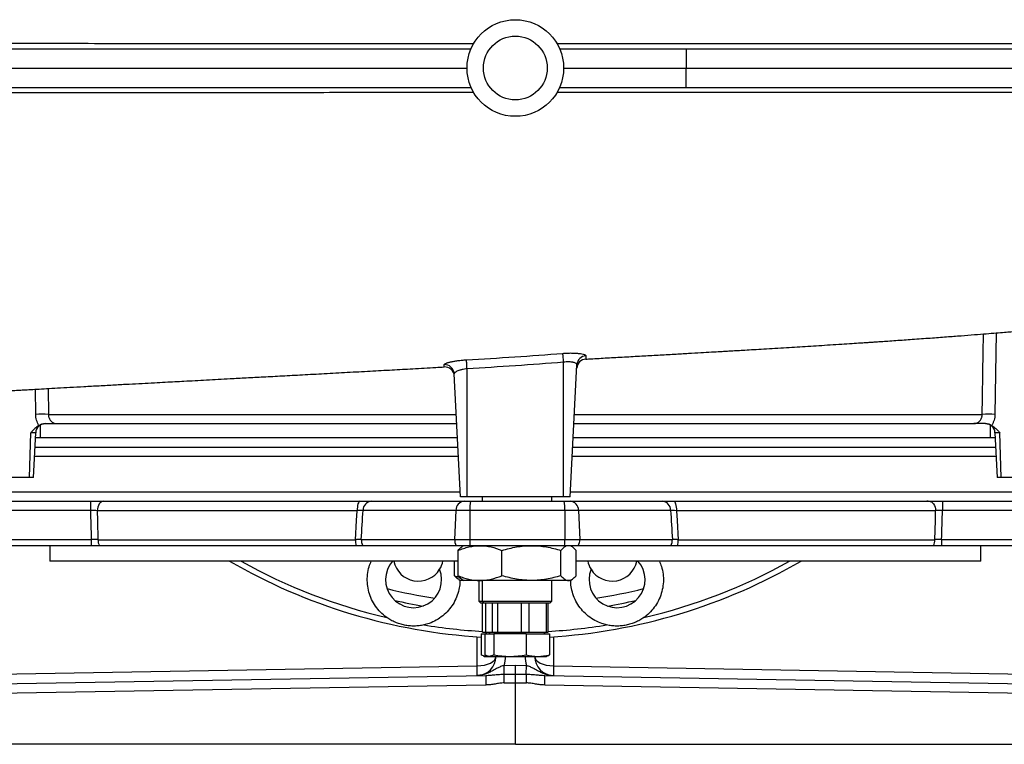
# Model space of a CAD drawing. Header units: millimetres. Extents: x 5725 to 11646, y 2229 to 15574.
# Tile 3 of 13: x 7813 to 10362, y 2229 to 4104. Entities that reach past the tile are written whole.
import ezdxf

# ---------------------------------------------------------------- set-up
doc = ezdxf.new("R2010")
doc.units = ezdxf.units.MM
doc.header["$LTSCALE"] = 5

msp = doc.modelspace()

# ---------------------------------------------------------------- linework, layer by layer
at = {"color": 7, "linetype": 'Continuous', "lineweight": 25}
for p, q in [((6650.2, 4028.5), (8981.6, 4028.5)), ((9210.7, 4028.5), (9538.2, 4028.5)), ((9538.2, 4028.5), (9538.4, 3978.5)), ((9538.2, 4028.5), (10984.7, 4028.5)), ((6649.6, 3978.5), (8971.2, 3978.5)), ((9221.2, 3978.5), (9538.4, 3978.5)), ((9538.2, 3928.5), (9538.4, 3978.5)), ((9538.4, 3978.5), (10985.4, 3978.5)), ((6650.2, 3928.5), (8981.6, 3928.5)), ((9210.7, 3928.5), (9538.2, 3928.5)), ((9538.2, 3928.5), (10984.7, 3928.5)), ((9221.2, 2868.5), (9221.2, 3217.2)), ((8954.5, 2868.5), (8937.8, 3187.5)), ((8971.2, 2868.5), (8971.2, 3200.3)), ((9237.8, 2868.5), (9255.7, 3210.6)), ((7838.5, 2918.5), (7841.6, 3034.8)), ((7848.2, 2918.5), (7854.3, 3034.8)), ((7866.2, 3054.9), (7866.2, 3022.5)), ((7908.8, 3058.5), (8944.6, 3058.5)), ((9247.7, 3058.5), (10283.5, 3058.5)), ((10326.2, 3022.5), (10326.2, 3054.9)), ((10338.1, 3034.8), (10344.2, 2918.5)), ((10353.8, 2918.5), (10350.7, 3034.8)), ((7853.6, 3022.5), (8946.5, 3022.5)), ((9245.8, 3022.5), (10338.7, 3022.5)), ((7852.3, 2997.5), (8947.8, 2997.5)), ((9244.5, 2997.5), (10340, 2997.5)), ((7838.5, 2918.5), (7771.9, 2918.5)), ((7848.2, 2918.5), (7838.5, 2918.5)), ((10353.8, 2918.5), (10344.2, 2918.5)), ((10420.4, 2918.5), (10353.8, 2918.5)), ((7516.8, 2857.5), (7995.8, 2857.5)), ((8031, 2857.5), (8693.4, 2857.5)), ((8723.4, 2857.5), (8964, 2857.5)), ((8971.2, 2868.5), (8954.5, 2868.5)), ((8964, 2857.5), (8979.9, 2857.5)), ((9221.2, 2868.5), (8971.2, 2868.5)), ((8979.9, 2857.5), (9222.3, 2857.5)), ((9010.7, 2868.5), (9010.7, 2857.5)), ((9190.7, 2857.5), (9190.7, 2868.5)), ((9237.8, 2868.5), (9221.2, 2868.5)), ((9222.3, 2857.5), (9238.2, 2857.5)), ((9238.2, 2857.5), (9476.6, 2857.5)), ((9506.6, 2857.5), (10167, 2857.5)), ((10165.2, 2857.5), (10161.4, 2857.5)), ((10202, 2857.5), (10681.1, 2857.5)), ((7995.9, 2833.8), (7516.8, 2833.8)), ((8686.7, 2833), (8013.5, 2833)), ((8942.4, 2833.8), (8701.8, 2833.8)), ((8942.4, 2833.8), (8939, 2758.8)), ((8978.4, 2833.8), (8942.4, 2833.8)), ((8978.4, 2833.8), (8978.1, 2758.8)), ((9224, 2833.8), (8978.4, 2833.8)), ((9224, 2833.8), (9224.2, 2758.8)), ((9259.8, 2833.8), (9224, 2833.8)), ((9259.8, 2833.8), (9263.2, 2758.8)), ((9498.3, 2833.8), (9259.8, 2833.8)), ((10184.5, 2833), (9513.3, 2833)), ((10681.2, 2833.8), (10202.1, 2833.8)), ((7516.8, 2758.8), (7998, 2758.8)), ((8015.6, 2758), (8682.3, 2758)), ((8697.4, 2758.8), (8939, 2758.8)), ((8939, 2758.8), (8978.1, 2758.8)), ((8978.1, 2758.8), (9224.2, 2758.8)), ((9224.2, 2758.8), (9263.2, 2758.8)), ((9263.2, 2758.8), (9502.7, 2758.8)), ((9517.7, 2758), (10182.5, 2758)), ((10200, 2758.8), (10681.2, 2758.8)), ((7998, 2742.5), (7516.8, 2742.5)), ((7891.2, 2742.5), (7891.2, 2702.5)), ((8683.7, 2742.5), (8019.1, 2742.5)), ((8943.3, 2742.5), (8701.7, 2742.5)), ((8978.4, 2742.5), (8943.3, 2742.5)), ((8947.8, 2664.8), (8947.8, 2730.3)), ((8963.2, 2742.5), (8958.7, 2740)), ((9223.9, 2742.5), (8978.4, 2742.5)), ((9061.5, 2664.8), (9061.5, 2730.3)), ((9214.3, 2664.8), (9214.3, 2730.3)), ((9258.9, 2742.5), (9223.9, 2742.5)), ((9242.6, 2740), (9238.2, 2742.5)), ((9253.5, 2664.8), (9253.5, 2730.3)), ((9498.4, 2742.5), (9258.9, 2742.5)), ((10179, 2742.5), (9516.3, 2742.5)), ((10681.2, 2742.5), (10200, 2742.5)), ((10301.2, 2702.5), (10301.2, 2742.5)), ((8947.8, 2702.5), (7891.2, 2702.5)), ((8938.8, 2664.8), (8938.8, 2702.5)), ((9701.4, 2702.5), (9253.5, 2702.5)), ((10301.2, 2702.5), (9701.4, 2702.5)), ((8938.8, 2664.8), (8953, 2660)), ((8949.6, 2655.2), (8954.1, 2652.5)), ((8963.2, 2652.5), (8954.1, 2652.5)), ((8958.6, 2655.2), (8963.2, 2652.5)), ((9004.7, 2652.5), (8963.2, 2652.5)), ((9001.6, 2652.5), (9001.6, 2598.5)), ((9137.9, 2652.5), (9004.7, 2652.5)), ((9010.7, 2652.5), (9010.7, 2598.5)), ((9233.9, 2652.5), (9137.9, 2652.5)), ((9190.7, 2598.5), (9190.7, 2652.5)), ((9238.2, 2652.5), (9233.9, 2652.5)), ((9238.2, 2652.5), (9242.8, 2655.2)), ((9001.6, 2598.5), (9006.6, 2593.5)), ((9001.6, 2598.5), (9010.7, 2598.5)), ((9015.7, 2593.5), (9006.6, 2593.5)), ((9010.7, 2598.5), (9015.7, 2593.5)), ((9010.7, 2598.5), (9190.7, 2598.5)), ((9011.1, 2518.5), (9011.1, 2593.5)), ((9185.7, 2593.5), (9015.7, 2593.5)), ((9020.1, 2518.5), (9020.1, 2593.5)), ((9036.4, 2593.5), (9036.4, 2518.5)), ((9051.2, 2518.5), (9051.2, 2593.5)), ((9111.6, 2593.5), (9111.6, 2518.5)), ((9131.8, 2518.5), (9131.8, 2593.5)), ((9175.9, 2593.5), (9175.9, 2518.5)), ((9181.2, 2518.5), (9181.2, 2593.5)), ((9185.7, 2593.5), (9190.7, 2598.5)), ((9007.7, 2514.5), (9007.7, 2460.3)), ((9007.7, 2514.5), (9016.8, 2514.5)), ((9011.1, 2518.5), (9020.1, 2518.5)), ((9016.8, 2514.5), (9016.8, 2460.3)), ((9016.8, 2514.5), (9040.2, 2514.5)), ((9021.2, 2518.5), (9018.9, 2514.5)), ((9020.1, 2518.5), (9036.4, 2518.5)), ((9030.2, 2518.5), (9027.9, 2514.5)), ((9036.4, 2518.5), (9051.2, 2518.5)), ((9040.2, 2514.5), (9040.2, 2460.3)), ((9124.1, 2514.5), (9040.2, 2514.5)), ((9051.2, 2518.5), (9111.6, 2518.5)), ((9111.6, 2518.5), (9131.8, 2518.5)), ((9124.1, 2514.5), (9124.1, 2460.3)), ((9124.1, 2514.5), (9184.6, 2514.5)), ((9131.8, 2518.5), (9175.9, 2518.5)), ((9173.5, 2514.5), (9171.2, 2518.5)), ((9175.9, 2518.5), (9181.2, 2518.5)), ((9184.6, 2514.5), (9184.6, 2460.3)), ((9013.7, 2457.1), (9016.6, 2456)), ((9016.6, 2456), (9019.4, 2456)), ((9022.7, 2456.7), (9019.4, 2456)), ((9019.4, 2456), (9025.7, 2456)), ((9022.8, 2457.1), (9025.7, 2456)), ((9025.7, 2456), (9028.5, 2456)), ((9028.5, 2456), (9082.2, 2456)), ((9082.2, 2456), (9154.4, 2456)), ((9154.4, 2456), (9175.7, 2456)), ((9175.7, 2456), (9178.6, 2457.1)), ((7453.1, 2404.5), (8997, 2431.5)), ((9067.3, 2432.7), (9096.2, 2433.2)), ((9067.7, 2410), (9067.3, 2432.7)), ((9096.2, 2433.2), (9125, 2432.7)), ((9096.2, 2410.4), (9096.2, 2433.2)), ((9124.6, 2410), (9125, 2432.7)), ((9195.3, 2431.5), (10739.2, 2404.5)), ((7445.3, 2379.4), (9019.8, 2406.9)), ((9172.5, 2406.9), (10747, 2379.4)), ((9019.8, 2381.9), (7445.3, 2354.4)), ((9096.2, 2228.5), (9096.2, 2387.5)), ((10747, 2354.4), (9172.5, 2381.9)), ((9096.2, 2228.5), (7445.3, 2228.5)), ((9096.2, 2228.5), (10747, 2228.5))]:
    msp.add_line(p, q, dxfattribs=at)
at = {"color": 8, "linetype": 'Continuous', "lineweight": 25}
for p, q in [((10341.2, 3293.1), (10338, 3082.2)), ((7854.4, 3082.2), (7853.4, 3147.3)), ((7886.2, 3149.2), (7887.3, 3082.2)), ((7887.3, 3082.2), (8943.4, 3082.2)), ((9249, 3082.2), (10305, 3082.2)), ((7854.3, 3034.8), (7841.6, 3034.8)), ((10350.7, 3034.8), (10338.1, 3034.8)), ((7853.6, 3022.1), (8946.5, 3022.1)), ((9245.8, 3022.1), (9731.6, 3022.1)), ((9731.6, 3022.1), (10338.7, 3022.1)), ((8949.1, 2973), (7851, 2973)), ((10341.3, 2973), (9243.3, 2973)), ((7770, 2882.1), (8953.8, 2882.1)), ((9238.5, 2882.1), (9825.4, 2882.1)), ((9825.4, 2882.1), (10422.3, 2882.1)), ((8997, 2431.5), (8997, 2506.9)), ((9195.3, 2506.9), (9195.3, 2431.5))]:
    msp.add_line(p, q, dxfattribs=at)
at = {"color": 7, "linetype": 'Continuous', "lineweight": 25, "flags": 128}
for points in [[(9221.2, 3217.2), (9220.8, 3221.2), (9220.5, 3225.1), (9220.2, 3228.7), (9220, 3232), (9219.7, 3234.9), (9219.5, 3237.2), (9219.3, 3239), (9219.2, 3240.2)], [(8971.2, 3200.3), (8970.9, 3204.3), (8970.7, 3208.3), (8970.5, 3211.9), (8970.3, 3215.3), (8970.1, 3218.1), (8970, 3220.5), (8969.9, 3222.3), (8969.8, 3223.4)], [(7995.8, 2857.5), (7995.8, 2857.1), (7995.9, 2855.8), (7995.9, 2853.6), (7995.9, 2850.7), (7995.9, 2847.1), (7995.9, 2843), (7995.9, 2838.5), (7995.9, 2833.8)], [(8031, 2857.5), (8027.6, 2857.1), (8024.3, 2855.7), (8021.3, 2853.4), (8018.7, 2850.4), (8016.5, 2846.7), (8014.9, 2842.4), (8013.9, 2837.8), (8013.5, 2833)], [(8693.4, 2857.5), (8692.1, 2857.1), (8690.9, 2855.7), (8689.7, 2853.4), (8688.7, 2850.4), (8687.9, 2846.7), (8687.3, 2842.4), (8686.9, 2837.8), (8686.7, 2833)], [(9506.6, 2857.5), (9507.9, 2857.1), (9509.1, 2855.7), (9510.3, 2853.4), (9511.3, 2850.4), (9512.1, 2846.7), (9512.7, 2842.4), (9513.1, 2837.8), (9513.3, 2833)], [(10167, 2857.5), (10170.4, 2857.1), (10173.6, 2855.7), (10176.6, 2853.4), (10179.3, 2850.4), (10181.5, 2846.7), (10183.1, 2842.4), (10184.2, 2837.8), (10184.5, 2833)], [(10202, 2857.5), (10202.1, 2857.1), (10202.1, 2855.8), (10202.1, 2853.6), (10202.1, 2850.7), (10202.1, 2847.1), (10202.1, 2843), (10202.1, 2838.5), (10202.1, 2833.8)], [(8013.5, 2833), (8014.2, 2807.6), (8015.6, 2758)], [(8682.3, 2758), (8685.3, 2807.9), (8686.7, 2833)], [(9513.3, 2833), (9514.8, 2807.6), (9517.7, 2758)], [(10182.5, 2758), (10183.9, 2807.9), (10184.5, 2833)], [(7998, 2758.8), (7998, 2756.7), (7998, 2754.5), (7998, 2752.4), (7998, 2750.3), (7998, 2748.2), (7998, 2746.2), (7998, 2744.3), (7998, 2742.5)], [(10200, 2758.8), (10200, 2756.7), (10200, 2754.5), (10200, 2752.4), (10200, 2750.3), (10200, 2748.2), (10200, 2746.2), (10200, 2744.3), (10200, 2742.5)], [(9067.7, 2387.3), (9067.6, 2390.8), (9067.6, 2394.3), (9067.6, 2397.6), (9067.6, 2400.8), (9067.6, 2403.6), (9067.6, 2406.1), (9067.7, 2408.3), (9067.7, 2410)], [(9124.7, 2387.3), (9124.7, 2390.8), (9124.7, 2394.3), (9124.7, 2397.6), (9124.7, 2400.8), (9124.7, 2403.6), (9124.7, 2406.1), (9124.7, 2408.3), (9124.6, 2410)]]:
    msp.add_lwpolyline(points, dxfattribs=at)
at = {"color": 7, "linetype": 'Continuous', "lineweight": 25}
for radius in [125, 82.5]:
    msp.add_circle((9096.2, 3978.5), radius, dxfattribs=at)
for centre, radius, start, end in [((9280.2, 3200.3), 25, 92.9872, 176.9994), ((9280.5, 3209.2), 24.8, 93.882, 176.7226), ((8913, 3186.1), 24.9, 3.2268, 93.2018), ((8913.2, 3179.9), 25, 3.0159, 93.1869), ((7870.8, 2799.6), 283.1, 86.6662, 93.3338), ((10321.5, 2799.6), 283.1, 86.6662, 93.3338), ((7879.2, 3033.5), 25, 90, 177), ((10313.1, 3033.5), 25, 3, 90), ((8725.1, 2834.3), 23.3, 94.175, 181.1432), ((8965.7, 2834.3), 23.3, 94.175, 181.1432), ((9075.5, 2839.5), 97.3, 169.3396, 183.3559), ((9134.3, 2839.5), 89.9, 356.3698, 11.5545), ((9236.5, 2834.3), 23.3, 358.9355, 85.9165), ((9475, 2834.3), 23.3, 358.9355, 85.9165), ((8048.3, 2757.3), 32.8, 178.7426, 206.6952), ((8761.3, 2757), 79, 179.3131, 190.5674), ((8725.1, 2757.4), 27.8, 177.0755, 212.4271), ((8966.8, 2757.4), 27.8, 177.0755, 212.4271), ((9326.2, 2757.1), 348.1, 179.7141, 182.3992), ((8903.4, 2757.1), 320.8, 357.3968, 0.3101), ((9235.5, 2757.4), 27.7, 327.486, 2.9272), ((9475.1, 2757.4), 27.7, 327.486, 2.9272), ((9440.1, 2757), 77.6, 349.2382, 0.6982), ((10149.9, 2757.3), 32.6, 333.174, 1.2578), ((9096.2, 3978.5), 1475, 239.8924, 266.5624), ((8832.8, 2654.5), 72.5, 138.4787, 21.7629), ((8845, 2715.8), 65, 191.752, 328.0273), ((8845, 2715.8), 65, 328.0273, 348.248), ((9096.2, 3978.5), 1475, 273.4376, 300.1076), ((9347.3, 2715.8), 65, 191.752, 211.9727), ((9359.5, 2654.5), 72.5, 158.2371, 41.5213), ((9347.3, 2715.8), 65, 211.9727, 348.248), ((9096.2, 3978.5), 1412.5, 257.2255, 260.2745), ((9096.2, 3978.5), 1412.5, 279.7255, 282.7745), ((8996.2, 2456.5), 50, 271, 0), ((8996.2, 2456.5), 75, 341.5288, 0), ((9196.2, 2456.5), 75, 180, 198.4712), ((9196.2, 2456.5), 50, 180, 269), ((8638.8, 2419), 358.4, 358.0016, 1.9984), ((9553.5, 2419), 358.4, 178.0016, 181.9984), ((9378, 2394.4), 358.4, 178.0016, 181.9984), ((8814.3, 2394.4), 358.4, 358.0016, 1.9984)]:
    msp.add_arc(centre, radius, start, end, dxfattribs=at)
at = {"color": 8, "linetype": 'Continuous', "lineweight": 25}
for radius, start, end in [(1460.3, 240.9051, 256.8175), (1460.3, 283.1825, 299.0949), (1387.5, 256.1522, 261.3478), (1387.5, 278.6522, 283.8478), (1460.3, 260.6825, 266.6599), (1460.3, 273.3401, 279.3175)]:
    msp.add_arc((9096.2, 3978.5), radius, start, end, dxfattribs=at)
at = {"color": 7, "linetype": 'Continuous', "lineweight": 25}
for centre, major_axis, ratio, start_param, end_param in [((9097.3, 15661.5), (-3.5, 25746.3), 0.049415, 2.092349, 2.095712), ((8729.1, 15661.5), (1167.5, 25746.3), 0.024767, 4.18859, 4.191953), ((9464.3, 15661.5), (-1171, 25746.3), 0.024546, 2.091239, 2.094602), ((9097.3, 15661.5), (-3.5, 25746.3), 0.049415, 4.18746, 4.190823), ((10260.9, 2453.5), (2864.5, 50), 0.008726, 4.282599, 4.293503), ((7931.4, 2453.5), (2864.5, -50), 0.008726, 5.131275, 5.142179), ((10260.4, 2453.5), (2864.5, 50), 0.017452, 4.282598, 4.293517), ((7931.9, 2453.5), (2864.5, -50), 0.017452, 5.131261, 5.14218)]:
    msp.add_ellipse(centre, major_axis=major_axis, ratio=ratio, start_param=start_param, end_param=end_param, dxfattribs=at)
at = {"color": 8, "linetype": 'Continuous', "lineweight": 25}
for centre, start_param, end_param in [((8996.2, 2456.5), 4.729842, 6.265756), ((9196.2, 2456.5), 3.159022, 4.694936)]:
    msp.add_ellipse(centre, major_axis=(50, 0), ratio=0.5, start_param=start_param, end_param=end_param, dxfattribs=at)
for points, knots in [([(5742.4, 4042.5), (5742.2, 4042.5), (5741.3, 4042.5), (5745.7, 4042.5), (5755.2, 4042.5), (5771, 4042.5), (5792.3, 4042.5), (5819.6, 4042.5), (5852.8, 4042.5), (5892.1, 4042.5), (5936.6, 4042.5), (5986, 4042.5), (6040, 4042.5), (6099.6, 4042.5), (6164.6, 4042.5), (6235.2, 4042.5), (6311.3, 4042.5), (6392.7, 4042.5), (6478.1, 4042.4), (6567, 4042.4), (6659, 4042.4), (6755.8, 4042.4), (6857.5, 4042.4), (6964.3, 4042.4), (7075.9, 4042.4), (7192, 4042.4), (7308, 4042.4), (7423.3, 4042.4), (7537.4, 4042.4), (7654.3, 4042.4), (7774.2, 4042.4), (7896.8, 4042.4), (8022, 4042.4), (8149.3, 4042.3), (8264.1, 4042.3), (8365.6, 4042.3), (8453.3, 4042.3), (8541.5, 4042.3), (8630.3, 4042.3), (8719.5, 4042.3), (8809, 4042.3), (8898.8, 4042.3), (8958.7, 4042.3), (8988.6, 4042.3)], [0, 0, 0, 0, 0.007223, 0.033761, 0.06039, 0.087065, 0.114077, 0.141136, 0.168489, 0.195993, 0.223548, 0.250085, 0.276668, 0.30339, 0.330401, 0.357462, 0.384815, 0.41232, 0.439875, 0.466403, 0.492977, 0.519624, 0.546649, 0.57373, 0.601144, 0.628737, 0.656391, 0.681342, 0.706338, 0.731542, 0.756793, 0.782376, 0.808007, 0.833857, 0.859757, 0.877133, 0.894524, 0.911984, 0.929459, 0.947043, 0.964643, 0.982314, 1, 1, 1, 1]), ([(8988.6, 3914.8), (8958.9, 3914.8), (8899.5, 3914.8), (8799.9, 3914.8), (8690, 3914.8), (8570.1, 3914.7), (8460.2, 3914.7), (8360.5, 3914.7), (8259.8, 3914.7), (8148.9, 3914.7), (8027.9, 3914.7), (7908, 3914.7), (7788.6, 3914.7), (7670.1, 3914.7), (7552.6, 3914.7), (7437.1, 3914.7), (7325.1, 3914.7), (7217.2, 3914.7), (7113, 3914.7), (7011.6, 3914.7), (6912.3, 3914.7), (6815.8, 3914.6), (6721.9, 3914.6), (6631.7, 3914.6), (6545.7, 3914.6), (6464, 3914.6), (6386.6, 3914.6), (6312.9, 3914.6), (6242.8, 3914.6), (6176.5, 3914.6), (6114, 3914.6), (6056, 3914.6), (6002, 3914.6), (5952.2, 3914.6), (5906.9, 3914.6), (5866.9, 3914.6), (5831.9, 3914.6), (5802.4, 3914.6), (5778.4, 3914.5), (5760.2, 3914.5), (5748.2, 3914.5), (5742.2, 3914.5), (5742.4, 3914.5), (5742.4, 3914.5)], [0, 0, 0, 0, 0.017557, 0.035113, 0.05873, 0.082356, 0.105973, 0.12385, 0.141727, 0.16618, 0.190633, 0.215257, 0.23988, 0.265038, 0.290197, 0.31554, 0.340883, 0.365339, 0.389794, 0.41442, 0.439046, 0.464204, 0.489362, 0.5147, 0.540038, 0.564814, 0.58959, 0.614516, 0.639441, 0.664837, 0.690232, 0.715789, 0.741347, 0.767867, 0.794387, 0.82109, 0.847794, 0.875077, 0.902361, 0.929845, 0.957329, 0.983861, 1, 1, 1, 1]), ([(10305, 3082.2), (10305.3, 3098.9), (10306.4, 3168.2), (10307.5, 3237.6), (10308.3, 3290.4)], [0, 0, 0, 0, 0.239576, 1, 1, 1, 1]), ([(9278.8, 3234), (9278.8, 3231.8), (9278.6, 3227.6), (9278.7, 3225.2), (9278.8, 3225.6), (9278.8, 3225.7)], [0, 0, 0, 0, 0.431152, 0.842995, 1, 1, 1, 1]), ([(8911.8, 3204.9), (8911.8, 3204.9), (8911.9, 3204.3), (8911.8, 3205.9), (8911.7, 3209.3), (8911.6, 3210.9)], [0, 0, 0, 0, 0.003035, 0.500528, 1, 1, 1, 1])]:
    msp.add_open_spline(points, degree=3, knots=knots, dxfattribs=at)
at = {"color": 7, "linetype": 'Continuous', "lineweight": 25}
for points, knots in [([(9203.7, 4042.3), (9220.7, 4042.3), (9237.7, 4042.3), (9271.8, 4042.3), (9288.8, 4042.3), (9339.8, 4042.3), (9373.6, 4042.3), (9440.8, 4042.3), (9474.2, 4042.3), (9524, 4042.3), (9540.5, 4042.3), (9573.5, 4042.3), (9590, 4042.3), (9671.9, 4042.2), (9736.7, 4042.2), (9864.5, 4042.2), (9927.6, 4042.2), (10052.1, 4042.2), (10113.5, 4042.2), (10189.2, 4042.2), (10204.3, 4042.2), (10234.4, 4042.2), (10249.4, 4042.2), (10294, 4042.2), (10323.3, 4042.2), (10410, 4042.2), (10466.1, 4042.2), (10575.2, 4042.2), (10628.1, 4042.2), (10730.6, 4042.2), (10780.3, 4042.1), (10852.3, 4042.1), (10875.9, 4042.1), (10910.7, 4042.1), (10922.2, 4042.1), (10945, 4042.1), (10956.3, 4042.1), (10978.6, 4042.1), (10989.6, 4042.1), (11011.3, 4042.1), (11021.9, 4042.1), (11053.4, 4042.1), (11073.8, 4042.1), (11132.7, 4042.1), (11169.4, 4042.1), (11237.5, 4042.1), (11269, 4042.1), (11312.2, 4042.1), (11325.9, 4042.1), (11345.5, 4042.1), (11351.9, 4042.1), (11364.2, 4042.1), (11370.2, 4042.1), (11399.2, 4042), (11419.4, 4042), (11445.1, 4042), (11452.9, 4042), (11463.5, 4042), (11466.9, 4042), (11471.6, 4042), (11473.1, 4042), (11476.1, 4042), (11477.5, 4042), (11478.9, 4042)], [0, 0, 0, 0, 0.015625, 0.015625, 0.03125, 0.03125, 0.0625, 0.0625, 0.09375, 0.09375, 0.109375, 0.109375, 0.125, 0.125, 0.1875, 0.1875, 0.25, 0.25, 0.3125, 0.3125, 0.328125, 0.328125, 0.34375, 0.34375, 0.375, 0.375, 0.4375, 0.4375, 0.5, 0.5, 0.5625, 0.5625, 0.59375, 0.59375, 0.609375, 0.609375, 0.625, 0.625, 0.640625, 0.640625, 0.65625, 0.65625, 0.6875, 0.6875, 0.75, 0.75, 0.8125, 0.8125, 0.84375, 0.84375, 0.859375, 0.859375, 0.875, 0.875, 0.9375, 0.9375, 0.96875, 0.96875, 0.984375, 0.984375, 0.992188, 0.992188, 1, 1, 1, 1]), ([(11478.9, 3915.1), (11478.8, 3915.1), (11478.7, 3915.1), (11478.5, 3915.1), (11478.3, 3915.1), (11477.7, 3915.1), (11476.4, 3915.1), (11473.9, 3915.1), (11471.6, 3915.1), (11466.9, 3915.1), (11463.5, 3915.1), (11453, 3915.1), (11445.2, 3915), (11419.6, 3915), (11399.6, 3915), (11353.9, 3915), (11328.1, 3915), (11285, 3915), (11269.9, 3915), (11250.1, 3915), (11246.1, 3915), (11238, 3915), (11233.9, 3915), (11221.5, 3915), (11213, 3915), (11170, 3915), (11133.2, 3915), (11074.2, 3915), (11054, 3915), (11012.2, 3915), (10990.8, 3915), (10924.6, 3914.9), (10878.4, 3914.9), (10818.2, 3914.9), (10806, 3914.9), (10781.4, 3914.9), (10769, 3914.9), (10731.4, 3914.9), (10705.9, 3914.9), (10628.4, 3914.9), (10575.2, 3914.9), (10466, 3914.9), (10409.9, 3914.9), (10294.8, 3914.9), (10235.9, 3914.9), (10160.3, 3914.9), (10145, 3914.9), (10114.4, 3914.9), (10099, 3914.9), (10052.6, 3914.9), (10021.5, 3914.8), (9927.5, 3914.8), (9864.2, 3914.8), (9735.9, 3914.8), (9671.1, 3914.8), (9589.1, 3914.8), (9572.7, 3914.8), (9539.7, 3914.8), (9523.2, 3914.8), (9473.4, 3914.8), (9440.1, 3914.8), (9373.2, 3914.8), (9339.5, 3914.8), (9288.8, 3914.8), (9271.8, 3914.8), (9237.8, 3914.8), (9220.8, 3914.8), (9203.7, 3914.8)], [0, 0, 0, 0, 0.000488, 0.000488, 0.000977, 0.001953, 0.003906, 0.007813, 0.015625, 0.015625, 0.03125, 0.03125, 0.0625, 0.0625, 0.125, 0.125, 0.1875, 0.1875, 0.21875, 0.21875, 0.226563, 0.226563, 0.234375, 0.234375, 0.25, 0.25, 0.3125, 0.3125, 0.34375, 0.34375, 0.375, 0.375, 0.4375, 0.4375, 0.453125, 0.453125, 0.46875, 0.46875, 0.5, 0.5, 0.5625, 0.5625, 0.625, 0.625, 0.6875, 0.6875, 0.703125, 0.703125, 0.71875, 0.71875, 0.75, 0.75, 0.8125, 0.8125, 0.875, 0.875, 0.890625, 0.890625, 0.90625, 0.90625, 0.9375, 0.9375, 0.96875, 0.96875, 0.984375, 0.984375, 1, 1, 1, 1]), ([(9278.8, 3225.3), (9283.1, 3225.6), (9301.7, 3226.6), (9334.9, 3228.5), (9378.9, 3230.9), (9422.7, 3233.4), (9465.8, 3235.8), (9506.1, 3238.1), (9543.1, 3240.2), (9575.4, 3242), (9603, 3243.6), (9624.9, 3244.9), (9642, 3245.9), (9656.6, 3246.8), (9672.6, 3247.7), (9691.8, 3248.8), (9714.6, 3250.2), (9740.5, 3251.7), (9768.9, 3253.4), (9797.6, 3255.2), (9826, 3256.9), (9854.1, 3258.6), (9882.7, 3260.4), (9911.8, 3262.3), (9940.4, 3264.1), (9966.6, 3265.8), (9986.8, 3267.1), (10001.6, 3268.1), (10011.7, 3268.8), (10021.1, 3269.4), (10031.6, 3270.1), (10044.9, 3271), (10061.8, 3272.2), (10081.6, 3273.5), (10102.7, 3275), (10132.8, 3277.1), (10169.5, 3279.8), (10211.5, 3282.9), (10249.7, 3285.8), (10284, 3288.5), (10314.3, 3290.9), (10340, 3293), (10361.3, 3294.7), (10376.5, 3296), (10386.9, 3296.9), (10394.9, 3297.6), (10404.8, 3298.4), (10418.2, 3299.6), (10431.2, 3300.7), (10439.5, 3301.5), (10442.3, 3301.7)], [0, 0, 0, 0, 0.009968, 0.042959, 0.077309, 0.112633, 0.145682, 0.178549, 0.207788, 0.23342, 0.255458, 0.273915, 0.286042, 0.296513, 0.309185, 0.324738, 0.343172, 0.364489, 0.388144, 0.412702, 0.43546, 0.458892, 0.483, 0.507789, 0.533173, 0.556269, 0.575693, 0.585976, 0.594817, 0.602211, 0.610633, 0.622431, 0.637315, 0.655477, 0.675053, 0.693993, 0.736508, 0.77537, 0.810545, 0.844099, 0.873381, 0.898537, 0.919545, 0.936367, 0.943947, 0.950692, 0.960443, 0.974036, 0.991495, 1, 1, 1, 1]), ([(8969.8, 3223.4), (9011.4, 3225.8), (9053, 3228.3), (9136.1, 3233.9), (9177.7, 3236.9), (9219.2, 3240.2)], [0, 0, 0, 0, 0.5, 0.5, 1, 1, 1, 1]), ([(9219.2, 3240.2), (9223.1, 3240.5), (9227, 3240.8), (9232.6, 3241), (9234.5, 3241), (9238.2, 3241.1), (9240.1, 3241.1), (9245.5, 3241), (9248.9, 3240.9), (9253.8, 3240.7), (9255.4, 3240.6), (9258.4, 3240.3), (9259.9, 3240.1), (9264, 3239.7), (9266.5, 3239.3), (9270.9, 3238.4), (9272.7, 3237.9), (9275, 3237.1), (9275.7, 3236.8), (9276.8, 3236.3), (9277.3, 3236), (9278.4, 3235.2), (9278.8, 3234.6), (9278.8, 3234)], [0, 0, 0, 0, 0.125, 0.125, 0.1875, 0.1875, 0.25, 0.25, 0.375, 0.375, 0.4375, 0.4375, 0.5, 0.5, 0.625, 0.625, 0.75, 0.75, 0.8125, 0.8125, 0.875, 0.875, 1, 1, 1, 1]), ([(8911.6, 3210.9), (8911.6, 3211.4), (8911.9, 3211.9), (8913, 3212.8), (8913.5, 3213.1), (8914.6, 3213.6), (8915.3, 3214), (8917.5, 3214.9), (8919.3, 3215.5), (8922.5, 3216.5), (8923.6, 3216.8), (8926.1, 3217.4), (8927.4, 3217.7), (8931.4, 3218.6), (8934.3, 3219.2), (8939.1, 3220.1), (8940.7, 3220.3), (8944.1, 3220.8), (8945.8, 3221.1), (8951, 3221.8), (8954.7, 3222.2), (8962.2, 3222.9), (8966, 3223.2), (8969.8, 3223.4)], [0, 0, 0, 0, 0.125, 0.125, 0.1875, 0.1875, 0.25, 0.25, 0.375, 0.375, 0.4375, 0.4375, 0.5, 0.5, 0.625, 0.625, 0.6875, 0.6875, 0.75, 0.75, 0.875, 0.875, 1, 1, 1, 1]), ([(9221.2, 3217.2), (9179.5, 3213.9), (9137.9, 3210.8), (9054.5, 3205.2), (9012.9, 3202.6), (8971.2, 3200.3)], [0, 0, 0, 0, 0.5, 0.5, 1, 1, 1, 1]), ([(9255.7, 3210.6), (9255.7, 3211.2), (9255.6, 3211.8), (9254.9, 3212.7), (9254.7, 3213), (9254.1, 3213.5), (9253.7, 3213.8), (9252.5, 3214.6), (9251.4, 3215.1), (9249, 3216.1), (9247.6, 3216.5), (9245.2, 3217), (9244.3, 3217.2), (9242.6, 3217.4), (9241.6, 3217.6), (9238.8, 3217.9), (9236.8, 3218), (9233.6, 3218.1), (9232.5, 3218.1), (9230.3, 3218), (9229.1, 3218), (9225.8, 3217.7), (9223.5, 3217.5), (9221.2, 3217.2)], [0, 0, 0, 0, 0.125, 0.125, 0.1875, 0.1875, 0.25, 0.25, 0.375, 0.375, 0.5, 0.5, 0.5625, 0.5625, 0.625, 0.625, 0.75, 0.75, 0.8125, 0.8125, 0.875, 0.875, 1, 1, 1, 1]), ([(7635.1, 3134.2), (7645.7, 3134.9), (7668.2, 3136.3), (7699.3, 3138.2), (7727.2, 3139.9), (7749.5, 3141.2), (7769.6, 3142.4), (7787.8, 3143.5), (7804.1, 3144.5), (7820.1, 3145.4), (7837.7, 3146.4), (7858.6, 3147.6), (7883.3, 3149), (7911.9, 3150.6), (7944.1, 3152.4), (7980.2, 3154.4), (8018.8, 3156.5), (8057.8, 3158.7), (8094.9, 3160.7), (8129.1, 3162.5), (8160.4, 3164.2), (8188.7, 3165.7), (8214.2, 3167), (8249.6, 3168.9), (8297.2, 3171.5), (8351.1, 3174.4), (8400.4, 3177), (8445.2, 3179.4), (8493.7, 3182), (8546.2, 3184.8), (8602.5, 3187.9), (8661, 3191.1), (8719.5, 3194.3), (8776, 3197.4), (8832.6, 3200.5), (8877.6, 3203), (8904.7, 3204.5), (8911.8, 3204.9)], [0, 0, 0, 0, 0.029605, 0.063457, 0.085217, 0.105, 0.122803, 0.138622, 0.152451, 0.165117, 0.179968, 0.197365, 0.21833, 0.242111, 0.268722, 0.298182, 0.330468, 0.362376, 0.391807, 0.418745, 0.443177, 0.465091, 0.484479, 0.502245, 0.546623, 0.593418, 0.624488, 0.657671, 0.693689, 0.732534, 0.774195, 0.817816, 0.861184, 0.902283, 0.94113, 0.984455, 1, 1, 1, 1]), ([(8971.2, 3200.3), (8968.9, 3200), (8966.6, 3199.7), (8962.2, 3199), (8960.1, 3198.6), (8957.1, 3197.8), (8956.1, 3197.6), (8954.1, 3197), (8953.2, 3196.8), (8950.5, 3195.9), (8948.8, 3195.3), (8945.8, 3194), (8944.4, 3193.4), (8942, 3192.1), (8941, 3191.5), (8939.8, 3190.5), (8939.5, 3190.2), (8938.9, 3189.6), (8938.6, 3189.3), (8938, 3188.5), (8937.8, 3188), (8937.8, 3187.5)], [0, 0, 0, 0, 0.125, 0.125, 0.25, 0.25, 0.3125, 0.3125, 0.375, 0.375, 0.5, 0.5, 0.625, 0.625, 0.75, 0.75, 0.8125, 0.8125, 0.875, 0.875, 1, 1, 1, 1]), ([(7862.9, 3053.8), (7861.5, 3055.8), (7860.3, 3058), (7858.2, 3062.5), (7857.4, 3064.8), (7855.2, 3072.1), (7854.4, 3077.1), (7854.4, 3082.2)], [0, 0, 0, 0, 0.25, 0.25, 0.5, 0.5, 1, 1, 1, 1]), ([(7887.3, 3082.2), (7887.3, 3080.6), (7887.4, 3079.1), (7887.8, 3076.8), (7887.9, 3076), (7888.3, 3074.5), (7888.6, 3073.8), (7889.4, 3071.6), (7890, 3070.2), (7891.6, 3067.7), (7892.5, 3066.4), (7894.4, 3064.3), (7895.5, 3063.3), (7897.9, 3061.6), (7899.1, 3060.9), (7901.8, 3059.7), (7903.1, 3059.3), (7905.9, 3058.7), (7907.4, 3058.5), (7908.8, 3058.5)], [0, 0, 0, 0, 0.125, 0.125, 0.1875, 0.1875, 0.25, 0.25, 0.375, 0.375, 0.5, 0.5, 0.625, 0.625, 0.75, 0.75, 0.875, 0.875, 1, 1, 1, 1]), ([(10283.5, 3058.5), (10285, 3058.5), (10286.4, 3058.7), (10289.2, 3059.3), (10290.6, 3059.7), (10293.2, 3060.9), (10294.5, 3061.6), (10296.8, 3063.3), (10297.9, 3064.3), (10299.9, 3066.4), (10300.8, 3067.7), (10302.3, 3070.2), (10303, 3071.6), (10303.8, 3073.8), (10304, 3074.5), (10304.4, 3076), (10304.6, 3076.8), (10304.9, 3079.1), (10305.1, 3080.6), (10305, 3082.2)], [0, 0, 0, 0, 0.125, 0.125, 0.25, 0.25, 0.375, 0.375, 0.5, 0.5, 0.625, 0.625, 0.75, 0.75, 0.8125, 0.8125, 0.875, 0.875, 1, 1, 1, 1]), ([(10338, 3082.2), (10337.9, 3077.1), (10337.1, 3072.1), (10335, 3064.8), (10334.1, 3062.5), (10332, 3058), (10330.8, 3055.8), (10329.5, 3053.8)], [0, 0, 0, 0, 0.5, 0.5, 0.75, 0.75, 1, 1, 1, 1]), ([(7862.9, 3053.8), (7858.8, 3051.4), (7855.1, 3048.5), (7849.9, 3043.7), (7848.2, 3041.9), (7845.7, 3039.3), (7844.9, 3038.4), (7843.2, 3036.6), (7842.4, 3035.7), (7841.6, 3034.8)], [0, 0, 0, 0, 0.5, 0.5, 0.75, 0.75, 0.875, 0.875, 1, 1, 1, 1]), ([(7862.9, 3053.8), (7865.1, 3055.1), (7867.6, 3056.3), (7873, 3058.1), (7875.8, 3058.5), (7878.7, 3058.5)], [0, 0, 0, 0, 0.5, 0.5, 1, 1, 1, 1]), ([(7878.7, 3058.5), (7881.2, 3058.5), (7883.7, 3058.5), (7888.8, 3058.5), (7891.4, 3058.5), (7896.4, 3058.5), (7898.9, 3058.5), (7902.6, 3058.5), (7903.9, 3058.5), (7906.4, 3058.5), (7907.6, 3058.5), (7908.8, 3058.5)], [0, 0, 0, 0, 0.25, 0.25, 0.5, 0.5, 0.75, 0.75, 0.875, 0.875, 1, 1, 1, 1]), ([(10313.7, 3058.5), (10311.1, 3058.5), (10308.6, 3058.5), (10303.5, 3058.5), (10301, 3058.5), (10295.9, 3058.5), (10293.4, 3058.5), (10289.7, 3058.5), (10288.5, 3058.5), (10286, 3058.5), (10284.7, 3058.5), (10283.5, 3058.5)], [0, 0, 0, 0, 0.25, 0.25, 0.5, 0.5, 0.75, 0.75, 0.875, 0.875, 1, 1, 1, 1]), ([(10313.7, 3058.5), (10316.5, 3058.5), (10319.4, 3058.1), (10324.8, 3056.3), (10327.2, 3055.1), (10329.5, 3053.8)], [0, 0, 0, 0, 0.5, 0.5, 1, 1, 1, 1]), ([(10329.5, 3053.8), (10333.5, 3051.4), (10337.2, 3048.5), (10342.5, 3043.7), (10344.2, 3041.9), (10346.7, 3039.3), (10347.5, 3038.4), (10349.1, 3036.6), (10349.9, 3035.7), (10350.7, 3034.8)], [0, 0, 0, 0, 0.5, 0.5, 0.75, 0.75, 0.875, 0.875, 1, 1, 1, 1]), ([(7995.8, 2857.5), (7997.5, 2857.5), (7999.1, 2857.5), (8002.3, 2857.5), (8003.9, 2857.5), (8008.7, 2857.5), (8011.8, 2857.5), (8017.9, 2857.5), (8020.7, 2857.5), (8026.1, 2857.5), (8028.6, 2857.5), (8031, 2857.5)], [0, 0, 0, 0, 0.125, 0.125, 0.25, 0.25, 0.5, 0.5, 0.75, 0.75, 1, 1, 1, 1]), ([(8693.4, 2857.5), (8694.9, 2857.5), (8696.5, 2857.5), (8699.5, 2857.5), (8701, 2857.5), (8705.4, 2857.5), (8708.1, 2857.5), (8713.3, 2857.5), (8715.6, 2857.5), (8719.9, 2857.5), (8721.8, 2857.5), (8723.4, 2857.5)], [0, 0, 0, 0, 0.125, 0.125, 0.25, 0.25, 0.5, 0.5, 0.75, 0.75, 1, 1, 1, 1]), ([(9476.6, 2857.5), (9477.4, 2857.5), (9478.3, 2857.5), (9480.2, 2857.5), (9481.2, 2857.5), (9484.4, 2857.5), (9486.7, 2857.5), (9491.9, 2857.5), (9494.6, 2857.5), (9500.4, 2857.5), (9503.4, 2857.5), (9506.6, 2857.5)], [0, 0, 0, 0, 0.125, 0.125, 0.25, 0.25, 0.5, 0.5, 0.75, 0.75, 1, 1, 1, 1]), ([(10167, 2857.5), (10168.1, 2857.5), (10169.4, 2857.5), (10171.9, 2857.5), (10173.2, 2857.5), (10177.2, 2857.5), (10180.1, 2857.5), (10186.2, 2857.5), (10189.2, 2857.5), (10195.6, 2857.5), (10198.8, 2857.5), (10202, 2857.5)], [0, 0, 0, 0, 0.125, 0.125, 0.25, 0.25, 0.5, 0.5, 0.75, 0.75, 1, 1, 1, 1]), ([(8013.5, 2833), (8011.1, 2833.2), (8008.5, 2833.3), (8003.9, 2833.6), (8002.3, 2833.6), (7999.2, 2833.7), (7997.5, 2833.8), (7995.9, 2833.8)], [0, 0, 0, 0, 0.5, 0.5, 0.75, 0.75, 1, 1, 1, 1]), ([(8701.8, 2833.8), (8700.2, 2833.8), (8698, 2833.6), (8694.1, 2833.4), (8692.8, 2833.3), (8689.9, 2833.2), (8688.3, 2833.1), (8686.7, 2833)], [0, 0, 0, 0, 0.5, 0.5, 0.75, 0.75, 1, 1, 1, 1]), ([(9513.3, 2833), (9510.1, 2833.2), (9507.2, 2833.3), (9503.4, 2833.6), (9502.2, 2833.6), (9500, 2833.7), (9499.1, 2833.8), (9498.3, 2833.8)], [0, 0, 0, 0, 0.5, 0.5, 0.75, 0.75, 1, 1, 1, 1]), ([(10202.1, 2833.8), (10198.8, 2833.8), (10195.7, 2833.6), (10191.1, 2833.4), (10189.7, 2833.3), (10187, 2833.2), (10185.7, 2833.1), (10184.5, 2833)], [0, 0, 0, 0, 0.5, 0.5, 0.75, 0.75, 1, 1, 1, 1]), ([(8015.6, 2758), (8014.4, 2758.1), (8013.1, 2758.2), (8010.4, 2758.3), (8009, 2758.4), (8006, 2758.6), (8004.4, 2758.6), (8001.3, 2758.7), (7999.7, 2758.8), (7998, 2758.8)], [0, 0, 0, 0, 0.25, 0.25, 0.5, 0.5, 0.75, 0.75, 1, 1, 1, 1]), ([(8697.4, 2758.8), (8696.5, 2758.8), (8695.6, 2758.7), (8693.5, 2758.6), (8692.3, 2758.6), (8689.7, 2758.4), (8688.3, 2758.3), (8685.4, 2758.2), (8683.9, 2758.1), (8682.3, 2758)], [0, 0, 0, 0, 0.25, 0.25, 0.5, 0.5, 0.75, 0.75, 1, 1, 1, 1]), ([(9517.7, 2758), (9516.1, 2758.1), (9514.6, 2758.2), (9512.5, 2758.3), (9511.8, 2758.3), (9510.4, 2758.4), (9509.7, 2758.4), (9507.8, 2758.6), (9506.6, 2758.6), (9504.5, 2758.7), (9503.6, 2758.8), (9502.7, 2758.8)], [0, 0, 0, 0, 0.25, 0.25, 0.375, 0.375, 0.5, 0.5, 0.75, 0.75, 1, 1, 1, 1]), ([(10200, 2758.8), (10198.3, 2758.8), (10196.7, 2758.7), (10194.4, 2758.7), (10193.6, 2758.6), (10192, 2758.6), (10191.3, 2758.5), (10189, 2758.4), (10187.6, 2758.3), (10184.9, 2758.2), (10183.6, 2758.1), (10182.5, 2758)], [0, 0, 0, 0, 0.25, 0.25, 0.375, 0.375, 0.5, 0.5, 0.75, 0.75, 1, 1, 1, 1]), ([(8019.1, 2742.5), (8017.7, 2742.5), (8016.2, 2742.5), (8013.7, 2742.5), (8012.9, 2742.5), (8011.2, 2742.5), (8010.3, 2742.5), (8007.6, 2742.5), (8005.7, 2742.5), (8001.9, 2742.5), (8000, 2742.5), (7998, 2742.5)], [0, 0, 0, 0, 0.25, 0.25, 0.375, 0.375, 0.5, 0.5, 0.75, 0.75, 1, 1, 1, 1]), ([(8701.7, 2742.5), (8700.7, 2742.5), (8699.5, 2742.5), (8697.6, 2742.5), (8697, 2742.5), (8695.5, 2742.5), (8694.8, 2742.5), (8692.5, 2742.5), (8690.9, 2742.5), (8687.4, 2742.5), (8685.6, 2742.5), (8683.7, 2742.5)], [0, 0, 0, 0, 0.25, 0.25, 0.375, 0.375, 0.5, 0.5, 0.75, 0.75, 1, 1, 1, 1]), ([(8947.8, 2730.3), (8952.5, 2732.1), (8957.1, 2733.8), (8966.6, 2736.9), (8971.3, 2738.2), (8985.5, 2741.4), (8995.1, 2742.5), (9004.7, 2742.5)], [0, 0, 0, 0, 0.25, 0.25, 0.5, 0.5, 1, 1, 1, 1]), ([(8947.8, 2730.3), (8951, 2733.8), (8954.6, 2737.9), (8958.3, 2739.6), (8958.8, 2739.8)], [0, 0, 0, 0, 0.878792, 1, 1, 1, 1]), ([(9004.7, 2742.5), (9007.1, 2742.5), (9009.5, 2742.5), (9014.3, 2742.2), (9016.7, 2742), (9024, 2741.1), (9028.8, 2740.3), (9043, 2737), (9052.3, 2734), (9061.5, 2730.3)], [0, 0, 0, 0, 0.125, 0.125, 0.25, 0.25, 0.5, 0.5, 1, 1, 1, 1]), ([(9061.5, 2730.3), (9074, 2734), (9086.6, 2737.1), (9112, 2741.4), (9124.9, 2742.5), (9137.9, 2742.5)], [0, 0, 0, 0, 0.5, 0.5, 1, 1, 1, 1]), ([(9137.9, 2742.5), (9141.2, 2742.5), (9144.4, 2742.5), (9150.9, 2742.2), (9154.1, 2742), (9163.8, 2741.1), (9170.2, 2740.3), (9189.3, 2737.1), (9201.9, 2734), (9214.3, 2730.3)], [0, 0, 0, 0, 0.125, 0.125, 0.25, 0.25, 0.5, 0.5, 1, 1, 1, 1]), ([(9233.9, 2742.5), (9233.1, 2742.5), (9232.3, 2742.5), (9230.6, 2742.2), (9229.8, 2742), (9227.3, 2741.1), (9225.6, 2740.3), (9220.8, 2737.1), (9217.5, 2734), (9214.3, 2730.3)], [0, 0, 0, 0, 0.125, 0.125, 0.25, 0.25, 0.5, 0.5, 1, 1, 1, 1]), ([(9253.5, 2730.3), (9250.3, 2734), (9247.1, 2737.1), (9240.6, 2741.4), (9237.3, 2742.5), (9233.9, 2742.5)], [0, 0, 0, 0, 0.5, 0.5, 1, 1, 1, 1]), ([(9516.3, 2742.5), (9514.5, 2742.5), (9512.7, 2742.5), (9510.1, 2742.5), (9509.2, 2742.5), (9507.6, 2742.5), (9506.8, 2742.5), (9504.5, 2742.5), (9503.1, 2742.5), (9500.5, 2742.5), (9499.4, 2742.5), (9498.4, 2742.5)], [0, 0, 0, 0, 0.25, 0.25, 0.375, 0.375, 0.5, 0.5, 0.75, 0.75, 1, 1, 1, 1]), ([(10200, 2742.5), (10198, 2742.5), (10196.1, 2742.5), (10193.2, 2742.5), (10192.3, 2742.5), (10190.4, 2742.5), (10189.5, 2742.5), (10186.8, 2742.5), (10185.1, 2742.5), (10181.9, 2742.5), (10180.4, 2742.5), (10179, 2742.5)], [0, 0, 0, 0, 0.25, 0.25, 0.375, 0.375, 0.5, 0.5, 0.75, 0.75, 1, 1, 1, 1]), ([(8763.1, 2556.8), (8761.6, 2557.9), (8754.5, 2563.1), (8743.3, 2573.8), (8730.9, 2589.9), (8721.6, 2607.9), (8715.3, 2627.3), (8712.4, 2647.4), (8713, 2667.9), (8716.5, 2686.6), (8721.2, 2697.8), (8723.2, 2702.5)], [0, 0, 0, 0, 0.036165, 0.159725, 0.283284, 0.406856, 0.530428, 0.654016, 0.777604, 0.905836, 1, 1, 1, 1]), ([(9469.1, 2702.5), (9471, 2698), (9475.6, 2687.3), (9479.1, 2669.2), (9480, 2648.9), (9477.3, 2628.7), (9471.3, 2609.3), (9462.2, 2591.2), (9450.1, 2574.9), (9438.6, 2563.7), (9431.2, 2558.2), (9429.2, 2556.8)], [0, 0, 0, 0, 0.089494, 0.2131, 0.336709, 0.460318, 0.583923, 0.707528, 0.831119, 0.95471, 1, 1, 1, 1]), ([(8952.5, 2653.8), (8952.5, 2651.1), (8952.7, 2642.7), (8950.2, 2627.7), (8944.6, 2609.3), (8935.4, 2591.2), (8923.3, 2574.9), (8908.7, 2560.8), (8891.9, 2549.4), (8875.3, 2541.7), (8864.3, 2538.7), (8859.7, 2537.5)], [0, 0, 0, 0, 0.051047, 0.156448, 0.282466, 0.408485, 0.534501, 0.660516, 0.786519, 0.912521, 1, 1, 1, 1]), ([(8949.7, 2655.5), (8949.1, 2655.7), (8945.4, 2657.1), (8941.8, 2661.3), (8938.8, 2664.8)], [0, 0, 0, 0, 0.1668209, 1, 1, 1, 1]), ([(8947.8, 2664.8), (8952.5, 2663), (8957.1, 2661.2), (8966.6, 2658.2), (8971.3, 2656.9), (8985.5, 2653.7), (8995.1, 2652.5), (9004.7, 2652.5)], [0, 0, 0, 0, 0.25, 0.25, 0.5, 0.5, 1, 1, 1, 1]), ([(8958.8, 2655.5), (8958.2, 2655.7), (8954.4, 2657.1), (8950.8, 2661.3), (8947.8, 2664.8)], [0, 0, 0, 0, 0.166821, 1, 1, 1, 1]), ([(9004.7, 2652.5), (9007.1, 2652.5), (9009.5, 2652.6), (9014.3, 2652.9), (9016.7, 2653.1), (9024, 2654), (9028.8, 2654.8), (9043, 2658), (9052.3, 2661.1), (9061.5, 2664.8)], [0, 0, 0, 0, 0.125, 0.125, 0.25, 0.25, 0.5, 0.5, 1, 1, 1, 1]), ([(9137.9, 2652.5), (9134.7, 2652.5), (9131.4, 2652.6), (9124.9, 2652.9), (9121.7, 2653.1), (9112, 2653.9), (9105.6, 2654.8), (9086.5, 2658), (9074, 2661.1), (9061.5, 2664.8)], [0, 0, 0, 0, 0.125, 0.125, 0.25, 0.25, 0.5, 0.5, 1, 1, 1, 1]), ([(9214.3, 2664.8), (9201.8, 2661.1), (9189.2, 2658), (9163.8, 2653.7), (9150.9, 2652.5), (9137.9, 2652.5)], [0, 0, 0, 0, 0.5, 0.5, 1, 1, 1, 1]), ([(9214.3, 2664.8), (9217.5, 2661.1), (9220.8, 2658), (9227.3, 2653.7), (9230.6, 2652.5), (9233.9, 2652.5)], [0, 0, 0, 0, 0.5, 0.5, 1, 1, 1, 1]), ([(9233.9, 2652.5), (9234.8, 2652.5), (9235.6, 2652.6), (9237.3, 2652.9), (9238.1, 2653.1), (9240.6, 2653.9), (9242.2, 2654.8), (9247.1, 2658), (9250.3, 2661.1), (9253.5, 2664.8)], [0, 0, 0, 0, 0.125, 0.125, 0.25, 0.25, 0.5, 0.5, 1, 1, 1, 1]), ([(9332.6, 2537.5), (9328.5, 2538.6), (9318, 2541.4), (9301.8, 2548.7), (9284.8, 2559.8), (9270, 2573.8), (9257.7, 2589.9), (9248.3, 2607.9), (9242.4, 2626.4), (9239.7, 2641.8), (9239.8, 2650.6), (9239.9, 2653.5)], [0, 0, 0, 0, 0.078323, 0.204525, 0.330727, 0.456942, 0.583157, 0.70939, 0.835622, 0.945951, 1, 1, 1, 1]), ([(8859.7, 2537.5), (8855.6, 2536.6), (8851.4, 2535.9), (8843, 2534.8), (8838.8, 2534.6), (8830.4, 2534.4), (8826.1, 2534.6), (8817.7, 2535.3), (8813.6, 2535.9), (8807.4, 2537.2), (8805.3, 2537.6), (8801.2, 2538.7), (8799.1, 2539.3), (8793, 2541.2), (8789.1, 2542.6), (8781.4, 2546), (8777.6, 2547.8), (8770.2, 2552), (8766.6, 2554.3), (8763.1, 2556.8)], [0, 0, 0, 0, 0.125, 0.125, 0.25, 0.25, 0.375, 0.375, 0.5, 0.5, 0.5625, 0.5625, 0.625, 0.625, 0.75, 0.75, 0.875, 0.875, 1, 1, 1, 1]), ([(9429.2, 2556.8), (9425.7, 2554.3), (9422.1, 2552), (9414.8, 2547.9), (9411, 2546), (9403.3, 2542.6), (9399.3, 2541.2), (9391.2, 2538.7), (9387.1, 2537.6), (9380.9, 2536.4), (9378.8, 2536), (9374.6, 2535.4), (9372.5, 2535.2), (9366.2, 2534.6), (9362, 2534.4), (9353.6, 2534.6), (9349.4, 2534.8), (9341, 2535.8), (9336.8, 2536.6), (9332.6, 2537.5)], [0, 0, 0, 0, 0.125, 0.125, 0.25, 0.25, 0.375, 0.375, 0.5, 0.5, 0.5625, 0.5625, 0.625, 0.625, 0.75, 0.75, 0.875, 0.875, 1, 1, 1, 1]), ([(9019.4, 2456), (9017.5, 2456), (9015.5, 2456.4), (9011.6, 2457.9), (9009.7, 2458.9), (9007.7, 2460.3)], [0, 0, 0, 0, 0.5, 0.5, 1, 1, 1, 1]), ([(9028.5, 2456), (9026.5, 2456), (9024.6, 2456.4), (9020.7, 2457.9), (9018.7, 2458.9), (9016.8, 2460.3)], [0, 0, 0, 0, 0.5, 0.5, 1, 1, 1, 1]), ([(9040.2, 2460.3), (9038.3, 2458.9), (9036.3, 2457.9), (9032.4, 2456.4), (9030.4, 2456), (9028.5, 2456)], [0, 0, 0, 0, 0.5, 0.5, 1, 1, 1, 1]), ([(9040.2, 2460.3), (9047.2, 2458.9), (9054.2, 2457.9), (9068.2, 2456.4), (9075.2, 2456), (9082.2, 2456)], [0, 0, 0, 0, 0.5, 0.5, 1, 1, 1, 1]), ([(9082.2, 2456), (9089.2, 2456), (9096.2, 2456.4), (9110.1, 2457.9), (9117.1, 2458.9), (9124.1, 2460.3)], [0, 0, 0, 0, 0.5, 0.5, 1, 1, 1, 1]), ([(9124.1, 2460.3), (9129.1, 2459), (9134.2, 2457.9), (9144.3, 2456.4), (9149.3, 2456), (9154.4, 2456)], [0, 0, 0, 0, 0.5, 0.5, 1, 1, 1, 1]), ([(9154.4, 2456), (9159.4, 2456), (9164.5, 2456.4), (9174.5, 2457.9), (9179.6, 2458.9), (9184.6, 2460.3)], [0, 0, 0, 0, 0.5, 0.5, 1, 1, 1, 1]), ([(9178.6, 2457.1), (9178.6, 2457.1), (9180.7, 2457.5), (9182.7, 2458.9), (9184.6, 2460.3)], [0, 0, 0, 0, 0.024873, 1, 1, 1, 1]), ([(9067.3, 2432.7), (9064.1, 2431.7), (9061, 2430.7), (9056.5, 2428.8), (9055.1, 2428.2), (9052.2, 2426.8), (9050.7, 2426.1), (9046.6, 2424), (9043.8, 2422.5), (9038.4, 2419.5), (9035.7, 2418), (9030.2, 2415.2), (9027.4, 2413.9), (9021.7, 2411.4), (9018.8, 2410.4), (9012.9, 2408.6), (9009.8, 2407.9), (9005.1, 2407.1), (9003.5, 2406.9), (9001.1, 2406.7), (8999.9, 2406.6), (8998.6, 2406.5), (8997.8, 2406.5), (8997.4, 2406.5), (8997, 2406.5)], [0, 0, 0, 0, 0.125, 0.125, 0.1875, 0.1875, 0.25, 0.25, 0.375, 0.375, 0.5, 0.5, 0.625, 0.625, 0.75, 0.75, 0.875, 0.875, 0.9375, 0.9375, 0.96875, 0.984375, 0.984375, 1, 1, 1, 1]), ([(9125, 2432.7), (9128.2, 2431.7), (9131.3, 2430.7), (9135.8, 2428.8), (9137.3, 2428.2), (9140.2, 2426.8), (9141.6, 2426.1), (9145.8, 2424), (9148.5, 2422.5), (9153.9, 2419.5), (9156.6, 2418), (9162.1, 2415.2), (9164.9, 2413.9), (9170.6, 2411.4), (9173.5, 2410.4), (9179.5, 2408.6), (9182.5, 2407.9), (9187.3, 2407.1), (9188.9, 2406.9), (9191.3, 2406.7), (9192.5, 2406.6), (9193.7, 2406.5), (9194.5, 2406.5), (9194.9, 2406.5), (9195.3, 2406.5)], [0, 0, 0, 0, 0.125, 0.125, 0.1875, 0.1875, 0.25, 0.25, 0.375, 0.375, 0.5, 0.5, 0.625, 0.625, 0.75, 0.75, 0.875, 0.875, 0.9375, 0.9375, 0.96875, 0.984375, 0.984375, 1, 1, 1, 1]), ([(9019.8, 2406.9), (9023.7, 2406.9), (9027.6, 2407.2), (9035.4, 2407.8), (9039.3, 2408.2), (9047.2, 2408.9), (9051.2, 2409.3), (9059.4, 2409.8), (9063.5, 2409.9), (9067.7, 2410)], [0, 0, 0, 0, 0.25, 0.25, 0.5, 0.5, 0.75, 0.75, 1, 1, 1, 1]), ([(9096.2, 2387.5), (9096.2, 2390), (9096.2, 2392.3), (9096.2, 2395.8), (9096.2, 2396.9), (9096.2, 2399.1), (9096.2, 2400.1), (9096.2, 2402.1), (9096.2, 2403.1), (9096.2, 2404.9), (9096.2, 2405.7), (9096.2, 2408.1), (9096.2, 2409.4), (9096.2, 2410.4)], [0, 0, 0, 0, 0.25, 0.25, 0.375, 0.375, 0.5, 0.5, 0.625, 0.625, 0.75, 0.75, 1, 1, 1, 1]), ([(9124.6, 2410), (9128.8, 2409.9), (9132.9, 2409.8), (9141, 2409.3), (9145, 2408.9), (9152.9, 2408.2), (9156.9, 2407.8), (9164.7, 2407.2), (9168.6, 2406.9), (9172.5, 2406.9)], [0, 0, 0, 0, 0.25, 0.25, 0.5, 0.5, 0.75, 0.75, 1, 1, 1, 1]), ([(9067.7, 2387.3), (9063.6, 2387.2), (9059.6, 2386.8), (9051.7, 2385.8), (9047.7, 2385.1), (9039.8, 2383.8), (9035.8, 2383.2), (9027.8, 2382.3), (9023.8, 2382), (9019.8, 2381.9)], [0, 0, 0, 0, 0.25, 0.25, 0.5, 0.5, 0.75, 0.75, 1, 1, 1, 1]), ([(9172.5, 2381.9), (9168.5, 2382), (9164.5, 2382.3), (9156.5, 2383.2), (9152.6, 2383.8), (9144.6, 2385.1), (9140.7, 2385.8), (9132.7, 2386.8), (9128.7, 2387.2), (9124.7, 2387.3)], [0, 0, 0, 0, 0.25, 0.25, 0.5, 0.5, 0.75, 0.75, 1, 1, 1, 1])]:
    msp.add_open_spline(points, degree=3, knots=knots, dxfattribs=at)

doc.saveas('drawing.dxf')
